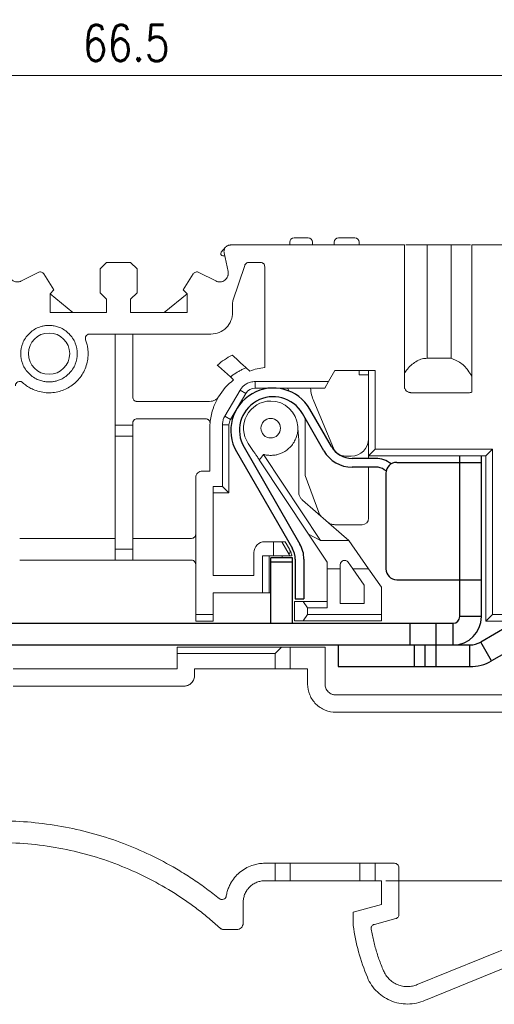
# Model space of a CAD drawing. Header units: millimetres. Extents: x -5 to 292, y -5 to 205.
# Tile 4 of 16: x 71 to 104, y 85 to 153. Entities that reach past the tile are written whole.
import ezdxf

# ---------------------------------------------------------------- set-up
doc = ezdxf.new("R2010")
doc.units = ezdxf.units.MM
doc.layers.get('0').update_dxf_attribs({"lineweight": 30})
doc.layers.get('Defpoints').update_dxf_attribs({"lineweight": 13})
doc.layers.add('尺寸层', color=3, linetype='Continuous', lineweight=13)
doc.styles.add('romans-高2.5', font='romans.shx', dxfattribs={"width": 0.8, "height": 2.5})
doc.dimstyles.new('副本 A4_1-Rev.1.1', dxfattribs={"dimtxt": 2.5, "dimasz": 2.5, "dimexe": 1, "dimexo": 0.3, "dimgap": 1, "dimtad": 1, "dimlfac": 0.666667, "dimzin": 1, "dimdsep": 46, "dimtxsty": 'romans-高2.5', "dimcen": 1, "dimclrd": 256, "dimclre": 256, "dimclrt": 256, "dimadec": 1, "dimazin": 0, "dimtfac": 1, "dimtmove": 0, "dimatfit": 3, "dimfxl": 1, "dimtolj": 1, "dimtzin": 0, "dimlwd": -1, "dimlwe": -1, "dimarcsym": 0})

# ---------------------------------------------------------------- blocks, each defined once
blk = doc.blocks.new('*D5')
at = {"layer": 'Defpoints', "color": 0}
for p in [(28.251, 149.046), (28.251, 126.06), (128.001, 126.06)]:
    blk.add_point(p, dxfattribs=at)
at = {"layer": '尺寸层'}
for p, q in [((28.251, 126.36), (28.251, 150.046)), ((128.001, 126.36), (128.001, 150.046)), ((125.501, 149.046), (30.751, 149.046))]:
    blk.add_line(p, q, dxfattribs=at)
for points in [[(30.751, 149.463), (30.751, 148.63), (28.251, 149.046)], [(125.501, 149.463), (125.501, 148.63), (128.001, 149.046)]]:
    blk.add_solid(points, dxfattribs=at)
at = {"layer": '尺寸层', "insert": (78.126, 151.296), "char_height": 2.5, "attachment_point": 5, "style": 'romans-高2.5'}
blk.add_mtext('\\A1;66.5', dxfattribs=at)
blk = doc.blocks.new('*D7')
at = {"layer": 'Defpoints', "color": 0}
for p in [(125.38, 137.355), (95.751, 93.48), (137.935, 93.48)]:
    blk.add_point(p, dxfattribs=at)
at = {"layer": '尺寸层'}
for p, q in [((125.68, 137.355), (138.935, 137.355)), ((137.935, 134.855), (137.935, 95.98)), ((96.051, 93.48), (138.935, 93.48))]:
    blk.add_line(p, q, dxfattribs=at)
for points in [[(137.519, 134.855), (138.352, 134.855), (137.935, 137.355)], [(137.519, 95.98), (138.352, 95.98), (137.935, 93.48)]]:
    blk.add_solid(points, dxfattribs=at)
at = {"layer": '尺寸层', "insert": (135.685, 115.417), "char_height": 2.5, "attachment_point": 5, "rotation": 90, "style": 'romans-高2.5'}
blk.add_mtext('\\A1;29.3', dxfattribs=at)

msp = doc.modelspace()

# ---------------------------------------------------------------- linework, layer by layer
at = {"color": 7, "linetype": 'Continuous', "lineweight": 15}
for p, q in [((97.326, 137.355), (85.326, 137.355)), ((89.414, 137.355), (89.414, 137.545)), ((89.714, 137.845), (90.689, 137.845)), ((90.989, 137.355), (90.989, 137.545)), ((92.489, 137.545), (92.489, 137.355)), ((92.789, 137.845), (93.914, 137.845)), ((94.214, 137.545), (94.214, 137.355)), ((97.326, 127.613), (97.326, 137.355)), ((98.901, 137.355), (98.901, 129.539)), ((100.551, 137.355), (98.901, 137.355)), ((100.551, 129.539), (100.551, 137.355)), ((101.976, 137.355), (101.976, 127.188)), ((116.226, 137.355), (101.976, 137.355)), ((84.687, 136.853), (84.983, 137.196)), ((84.93, 136.605), (84.801, 136.605)), ((84.886, 136.81), (85.162, 135.532)), ((76.776, 136.155), (76.326, 135.705)), ((78.426, 136.155), (76.776, 136.155)), ((78.426, 136.155), (78.876, 135.705)), ((85.491, 133.492), (86.315, 135.95)), ((87.39, 136.155), (86.599, 136.155)), ((72.057, 135.462), (70.899, 134.87)), ((73.131, 134.25), (72.449, 135.353)), ((76.326, 135.705), (76.326, 134.055)), ((78.876, 134.055), (78.876, 135.705)), ((82.753, 135.353), (82.071, 134.25)), ((84.303, 134.87), (83.145, 135.462)), ((87.69, 135.855), (87.69, 129.157)), ((72.876, 133.995), (73.131, 134.25)), ((72.876, 132.705), (72.876, 133.995)), ((72.876, 133.995), (74.451, 132.705)), ((76.326, 134.055), (76.776, 133.605)), ((78.876, 134.055), (78.426, 133.605)), ((80.751, 132.705), (82.326, 133.995)), ((82.071, 134.25), (82.326, 133.995)), ((82.326, 133.995), (82.326, 132.705)), ((76.776, 133.605), (76.776, 132.705)), ((78.426, 133.605), (78.426, 132.705)), ((85.476, 133.396), (85.476, 132.709)), ((76.776, 132.705), (72.876, 132.705)), ((82.326, 132.705), (78.426, 132.705)), ((75.61, 131.209), (83.976, 131.209)), ((77.376, 131.209), (77.376, 124.909)), ((78.576, 131.209), (78.576, 126.859)), ((98.901, 129.539), (100.551, 129.539)), ((84.501, 128.989), (84.418, 129.064)), ((84.501, 128.989), (85.318, 128.249)), ((86.406, 128.882), (86.16, 129.105)), ((86.655, 128.657), (86.406, 128.882)), ((87.69, 129.105), (87.685, 129.105)), ((87.69, 129.105), (87.69, 128.894)), ((92.096, 127.935), (92.529, 128.685)), ((92.529, 128.685), (95.31, 128.685)), ((94.214, 128.685), (94.214, 128.395)), ((94.86, 122.805), (94.86, 128.685)), ((95.31, 128.685), (95.31, 123.255)), ((85.318, 128.249), (85.543, 128.045)), ((87.03, 127.935), (92.096, 127.935)), ((87.03, 127.935), (87.03, 127.485)), ((92.096, 127.935), (91.836, 127.485)), ((94.214, 128.395), (94.86, 128.395)), ((94.86, 128.395), (94.86, 123.984)), ((84.937, 125.544), (85.996, 127.343)), ((86.383, 127.115), (85.325, 125.315)), ((86.383, 127.115), (85.996, 127.343)), ((87.03, 127.485), (91.836, 127.485)), ((89.253, 127.485), (89.378, 127.267)), ((101.826, 127.163), (97.776, 127.163)), ((83.886, 126.559), (78.876, 126.559)), ((92.433, 123.336), (91.073, 126.572)), ((90.15, 125.931), (90.486, 125.349)), ((78.576, 125.059), (78.576, 124.909)), ((83.615, 125.359), (78.876, 125.359)), ((84.937, 125.544), (85.325, 125.315)), ((90.486, 125.349), (90.486, 121.451)), ((78.576, 124.909), (77.376, 124.909)), ((77.376, 124.909), (77.376, 124.159)), ((78.576, 124.909), (78.576, 124.159)), ((83.902, 124.714), (83.902, 121.753)), ((84.771, 120.699), (84.771, 124.935)), ((85.221, 124.935), (84.771, 124.935)), ((85.221, 120.249), (85.221, 124.935)), ((90.036, 123.895), (89.979, 124.714)), ((78.576, 124.159), (77.376, 124.159)), ((77.376, 124.159), (77.376, 116.355)), ((78.576, 124.159), (78.576, 116.355)), ((90.036, 120.317), (90.036, 123.895)), ((94.86, 122.805), (95.31, 123.255)), ((95.31, 123.255), (103.401, 123.255)), ((103.401, 123.255), (102.951, 122.805)), ((103.401, 123.255), (103.401, 122.805)), ((90.707, 117.409), (87.316, 122.522)), ((87.604, 122.902), (91.546, 116.959)), ((93.66, 122.784), (93.262, 122.784)), ((102.951, 122.805), (94.86, 122.805)), ((94.86, 122.805), (94.86, 122.624)), ((102.951, 122.805), (102.951, 111.405)), ((103.401, 119.529), (103.401, 122.805)), ((83.902, 121.753), (83.384, 121.753)), ((94.86, 122.024), (94.86, 118.502)), ((82.934, 121.303), (82.926, 111.855)), ((90.486, 121.451), (91.414, 118.901)), ((84.133, 120.699), (84.501, 120.699)), ((84.133, 114.555), (84.133, 120.699)), ((84.771, 120.699), (84.501, 120.699)), ((85.221, 120.249), (84.771, 120.699)), ((85.221, 120.249), (84.133, 120.249)), ((90.294, 119.751), (92.989, 117.405)), ((103.401, 119.529), (103.401, 117.405)), ((94.41, 118.052), (92.527, 118.052)), ((77.376, 117.109), (70.776, 117.109)), ((82.634, 117.109), (78.576, 117.109)), ((88.294, 116.88), (87.689, 116.88)), ((88.294, 115.905), (88.294, 116.88)), ((88.865, 116.88), (88.294, 116.88)), ((88.865, 116.88), (89.38, 115.987)), ((89.096, 116.88), (89.394, 116.362)), ((92.001, 115.459), (90.707, 117.409)), ((91.546, 116.959), (90.707, 117.409)), ((91.546, 116.959), (93.501, 116.959)), ((93.501, 116.959), (92.989, 117.405)), ((93.501, 116.959), (94.861, 115.009)), ((103.401, 117.405), (103.401, 111.855)), ((78.576, 116.355), (77.376, 116.355)), ((77.376, 116.355), (77.376, 115.605)), ((78.576, 116.355), (78.576, 115.605)), ((77.376, 115.605), (70.776, 115.605)), ((78.576, 115.605), (77.376, 115.605)), ((82.626, 115.605), (78.576, 115.605)), ((86.939, 116.13), (86.939, 114.555)), ((88.294, 115.905), (87.539, 115.905)), ((87.539, 113.355), (87.539, 115.905)), ((87.989, 115.905), (87.989, 113.355)), ((89.421, 115.905), (88.294, 115.905)), ((88.889, 115.755), (88.889, 115.905)), ((92.001, 115.009), (92.001, 115.459)), ((92.001, 115.009), (92.001, 112.309)), ((92.901, 115.009), (92.001, 115.009)), ((92.901, 115.292), (92.901, 115.009)), ((92.901, 112.609), (92.901, 115.009)), ((93.764, 115.009), (93.447, 115.463)), ((94.551, 113.881), (93.764, 115.009)), ((94.861, 115.009), (93.764, 115.009)), ((95.751, 113.734), (94.861, 115.009)), ((86.939, 114.555), (84.133, 114.555)), ((94.551, 113.881), (94.551, 112.609)), ((95.751, 111.859), (95.751, 113.734)), ((84.133, 113.355), (87.539, 113.355)), ((84.133, 113.355), (84.133, 111.855)), ((87.539, 113.355), (87.989, 113.355)), ((87.989, 113.355), (88.101, 113.355)), ((89.751, 112.759), (89.751, 111.409)), ((90.351, 112.759), (89.751, 112.759)), ((90.651, 112.309), (90.351, 112.759)), ((92.001, 112.759), (90.351, 112.759)), ((92.001, 112.309), (90.651, 112.309)), ((90.651, 112.309), (90.651, 111.859)), ((94.551, 112.609), (92.901, 112.609)), ((82.926, 111.855), (84.133, 111.855)), ((82.926, 111.855), (82.926, 111.405)), ((84.133, 111.405), (84.133, 111.855)), ((90.351, 111.409), (90.651, 111.859)), ((90.651, 111.859), (95.751, 111.859)), ((95.751, 111.859), (95.751, 111.409)), ((103.401, 111.855), (102.951, 111.405)), ((103.401, 111.855), (104.301, 111.855)), ((84.133, 111.405), (82.926, 111.405)), ((90.351, 111.409), (89.751, 111.409)), ((95.751, 111.409), (90.351, 111.409)), ((104.301, 111.405), (102.951, 111.405)), ((81.651, 109.605), (81.651, 109.155)), ((88.851, 109.605), (81.651, 109.605)), ((88.401, 109.155), (88.851, 109.605)), ((89.451, 109.605), (88.851, 109.605)), ((89.451, 109.605), (89.451, 108.105)), ((91.851, 109.605), (89.451, 109.605)), ((91.851, 107.055), (91.851, 109.605)), ((81.651, 109.155), (81.651, 108.109)), ((81.651, 109.155), (88.401, 109.155)), ((88.401, 109.155), (88.401, 108.105)), ((81.651, 108.109), (70.326, 108.109)), ((88.401, 108.105), (82.851, 108.105)), ((82.851, 107.659), (82.851, 108.105)), ((89.451, 108.105), (88.401, 108.105)), ((90.651, 108.105), (89.451, 108.105)), ((90.651, 108.105), (90.651, 107.055)), ((82.101, 106.909), (70.326, 106.909)), ((105.201, 106.305), (92.601, 106.305)), ((105.201, 105.105), (92.601, 105.105)), ((126.115, 97.688), (98.221, 86.309)), ((98.899, 85.291), (126.568, 96.573)), ((88.401, 94.684), (87.699, 94.684)), ((88.401, 93.48), (88.401, 94.684)), ((89.451, 94.684), (88.401, 94.684)), ((89.451, 93.48), (89.451, 94.684)), ((94.251, 94.684), (89.451, 94.684)), ((94.251, 93.48), (94.251, 94.684)), ((95.301, 94.684), (94.251, 94.684)), ((95.301, 94.684), (95.301, 93.48)), ((96.651, 94.684), (95.301, 94.684)), ((96.951, 91.156), (96.951, 94.384)), ((88.401, 93.48), (87.699, 93.48)), ((89.451, 93.48), (88.401, 93.48)), ((94.251, 93.48), (89.451, 93.48)), ((95.301, 93.48), (94.251, 93.48)), ((95.751, 93.48), (95.301, 93.48)), ((95.751, 93.48), (95.751, 91.843)), ((86.199, 91.98), (86.199, 90.555)), ((95.751, 91.843), (93.801, 91.321)), ((93.801, 91.321), (93.801, 90.392)), ((96.733, 90.868), (95.255, 90.472)), ((85.749, 90.105), (84.901, 90.105))]:
    msp.add_line(p, q, dxfattribs=at)
at = {"color": 7, "linetype": 'Continuous'}
for p, q in [((91.771, 123.149), (90.286, 125.722)), ((91.771, 123.149), (90.286, 125.722)), ((92.29, 123.449), (90.806, 126.022)), ((92.29, 123.449), (90.806, 126.022)), ((85.74, 123.099), (89.595, 116.418)), ((86.26, 123.399), (90.114, 116.718)), ((95.356, 122.624), (93.719, 122.624)), ((95.356, 122.624), (93.719, 122.624)), ((96.801, 122.355), (102.651, 122.355)), ((101.151, 122.355), (101.151, 122.805)), ((102.651, 111.705), (102.651, 122.805)), ((95.356, 122.024), (93.719, 122.024)), ((95.356, 122.024), (93.719, 122.024)), ((96.067, 121.76), (95.943, 121.844)), ((96.051, 121.605), (96.051, 115.005)), ((89.601, 115.755), (88.101, 115.755)), ((88.101, 111.255), (88.101, 115.755)), ((89.601, 111.255), (89.601, 115.755)), ((89.795, 115.668), (89.795, 112.934)), ((90.395, 115.668), (90.395, 112.934)), ((89.601, 115.455), (88.101, 115.455)), ((96.801, 114.255), (102.651, 114.255)), ((101.151, 111.705), (101.151, 114.255)), ((89.795, 112.934), (90.395, 112.934)), ((102.651, 111.705), (101.151, 111.705)), ((39.201, 111.255), (100.701, 111.255)), ((97.701, 111.255), (97.701, 109.755)), ((99.501, 111.255), (99.501, 108.255)), ((100.701, 109.755), (100.701, 111.255)), ((104.499, 111.054), (102.597, 109.956)), ((39.201, 109.755), (101.847, 109.755)), ((92.751, 109.755), (92.751, 108.255)), ((98.001, 109.755), (98.001, 108.255)), ((98.751, 109.755), (98.751, 108.255)), ((101.847, 108.255), (101.847, 109.755)), ((103.347, 108.657), (102.597, 109.956)), ((105.249, 109.755), (103.347, 108.657)), ((92.751, 108.255), (101.847, 108.255))]:
    msp.add_line(p, q, dxfattribs=at)
at = {"color": 1, "linetype": 'Continuous'}
msp.add_line((101.151, 114.255), (101.151, 122.355), dxfattribs=at)
at = {"color": 7, "linetype": 'Continuous', "lineweight": 15}
msp.add_circle((72.801, 129.855), 1.425, dxfattribs=at)
for centre, radius, start, end in [((89.714, 137.545), 0.3, 90, 180), ((90.689, 137.545), 0.3, 0, 90), ((92.789, 137.545), 0.3, 90, 180), ((93.914, 137.545), 0.3, 0, 90), ((88.102, 124.714), 5.7, 117.81051, 130.25486), ((87.03, 126.735), 0.75, 90, 149.53032), ((93.839, 127.734), 3, 184.75575, 202.78758), ((88.101, 124.71), 1.875, 90, 214.25527), ((88.101, 124.71), 1.875, 3.92672, 90), ((85.971, 124.935), 0.75, 149.53032, 180), ((93.66, 123.984), 1.2, 270, 0), ((93.262, 123.684), 0.9, 202.78758, 270), ((94.41, 118.502), 0.45, 270, 0), ((93.201, 115.292), 0.3, 34.90481, 180)]:
    msp.add_arc(centre, radius, start, end, dxfattribs=at)
at = {"color": 7, "linetype": 'Continuous'}
for centre, radius, start, end in [((88.273, 124.56), 2.924, 29.98409, 209.98409), ((88.273, 124.56), 2.324, 29.98409, 209.98409), ((93.719, 124.274), 2.25, 209.98409, 270), ((93.719, 124.274), 2.25, 209.98409, 270), ((93.719, 124.274), 1.65, 209.98409, 270), ((93.719, 124.274), 1.65, 209.98409, 270), ((95.356, 120.974), 1.65, 50.34898, 90), ((96.801, 121.605), 0.75, 90, 180), ((95.356, 120.974), 1.05, 55.99995, 90), ((88.295, 115.668), 1.5, 0, 29.98409), ((88.295, 115.668), 2.1, 0, 29.98409), ((96.801, 115.005), 0.75, 180, 270), ((100.701, 111.705), 1.95, 270, 0), ((100.701, 111.705), 0.45, 270, 0), ((101.847, 111.255), 1.5, 270, 300), ((101.847, 111.255), 3, 270, 300)]:
    msp.add_arc(centre, radius, start, end, dxfattribs=at)
at = {"color": 7, "linetype": 'Continuous', "lineweight": 15}
for points, knots in [([(85.326, 137.355), (85.304, 137.354), (85.259, 137.352), (85.194, 137.337), (85.09, 137.297), (84.991, 137.218), (84.918, 137.105), (84.885, 137.01), (84.871, 136.909), (84.881, 136.843), (84.886, 136.81)], [0, 0, 0, 0, 0.083169, 0.16608, 0.250574, 0.499309, 0.623025, 0.749634, 0.874084, 1, 1, 1, 1]), ([(98.901, 137.355), (98.64, 137.355), (98.131, 137.355), (97.651, 137.355), (97.418, 137.355)], [0, 0, 0, 0, 0.513039, 1, 1, 1, 1]), ([(101.884, 137.355), (101.686, 137.355), (101.259, 137.355), (100.798, 137.355), (100.551, 137.355)], [0, 0, 0, 0, 0.463702, 1, 1, 1, 1]), ([(84.687, 136.853), (84.65, 136.809), (84.641, 136.744), (84.688, 136.64), (84.744, 136.605), (84.801, 136.605)], [0, 0, 0, 0, 0.5, 0.5, 1, 1, 1, 1]), ([(86.315, 135.95), (86.323, 135.97), (86.338, 136.008), (86.376, 136.058), (86.43, 136.106), (86.506, 136.147), (86.568, 136.152), (86.599, 136.155)], [0, 0, 0, 0, 0.167386, 0.331743, 0.500484, 0.74948, 1, 1, 1, 1]), ([(87.39, 136.155), (87.41, 136.154), (87.449, 136.152), (87.505, 136.135), (87.557, 136.107), (87.617, 136.056), (87.678, 135.973), (87.686, 135.894), (87.69, 135.855)], [0, 0, 0, 0, 0.1272, 0.249746, 0.3727, 0.501075, 0.749743, 1, 1, 1, 1]), ([(70.899, 134.87), (70.873, 134.859), (70.822, 134.835), (70.74, 134.813), (70.656, 134.803), (70.543, 134.806), (70.404, 134.838), (70.256, 134.923), (70.135, 135.044), (70.056, 135.196), (70.016, 135.363), (70.032, 135.475), (70.039, 135.532)], [0, 0, 0, 0, 0.063145, 0.125086, 0.187099, 0.250457, 0.375092, 0.5003, 0.624936, 0.750144, 0.87493, 1, 1, 1, 1]), ([(72.449, 135.353), (72.409, 135.416), (72.346, 135.464), (72.202, 135.504), (72.123, 135.496), (72.057, 135.462)], [0, 0, 0, 0, 0.5, 0.5, 1, 1, 1, 1]), ([(83.145, 135.462), (83.079, 135.496), (82.999, 135.504), (82.856, 135.464), (82.792, 135.416), (82.753, 135.353)], [0, 0, 0, 0, 0.5, 0.5, 1, 1, 1, 1]), ([(85.162, 135.532), (85.167, 135.504), (85.177, 135.448), (85.177, 135.363), (85.165, 135.28), (85.133, 135.171), (85.067, 135.045), (84.947, 134.923), (84.798, 134.838), (84.632, 134.8), (84.46, 134.805), (84.355, 134.849), (84.303, 134.87)], [0, 0, 0, 0, 0.0631455, 0.1250863, 0.1870994, 0.2504569, 0.3750919, 0.5003005, 0.6249356, 0.7501442, 0.8749295, 1, 1, 1, 1]), ([(83.976, 131.209), (84.369, 131.209), (84.759, 131.37), (85.314, 131.926), (85.476, 132.316), (85.476, 132.709)], [0, 0, 0, 0, 0.5, 0.5, 1, 1, 1, 1]), ([(72.801, 127.905), (72.752, 127.906), (72.654, 127.908), (72.508, 127.925), (72.364, 127.952), (72.222, 127.991), (72.004, 128.068), (71.722, 128.213), (71.413, 128.466), (71.159, 128.776), (70.924, 129.231), (70.804, 129.855), (70.924, 130.479), (71.159, 130.933), (71.413, 131.243), (71.722, 131.497), (72.033, 131.657), (72.315, 131.749), (72.556, 131.796), (72.719, 131.802), (72.801, 131.805)], [0, 0, 0, 0, 0.024168, 0.04814, 0.072052, 0.096044, 0.120253, 0.18524, 0.250357, 0.315345, 0.380462, 0.500024, 0.619586, 0.684573, 0.74969, 0.814678, 0.879795, 0.919942, 0.959796, 1, 1, 1, 1]), ([(72.801, 131.805), (72.85, 131.804), (72.948, 131.802), (73.094, 131.785), (73.238, 131.757), (73.38, 131.719), (73.598, 131.642), (73.879, 131.497), (74.189, 131.243), (74.443, 130.933), (74.678, 130.479), (74.798, 129.855), (74.678, 129.231), (74.443, 128.777), (74.189, 128.467), (73.88, 128.213), (73.569, 128.053), (73.287, 127.961), (73.046, 127.913), (72.883, 127.908), (72.801, 127.905)], [0, 0, 0, 0, 0.024168, 0.04814, 0.072052, 0.096044, 0.120253, 0.18524, 0.250357, 0.315345, 0.380462, 0.500024, 0.619586, 0.684573, 0.74969, 0.814678, 0.879795, 0.919942, 0.959796, 1, 1, 1, 1]), ([(75.329, 130.803), (75.324, 130.819), (75.314, 130.849), (75.309, 130.897), (75.312, 130.977), (75.353, 131.087), (75.447, 131.168), (75.537, 131.204), (75.585, 131.207), (75.61, 131.209)], [0, 0, 0, 0, 0.083408, 0.1664, 0.251143, 0.500121, 0.7491, 0.873811, 1, 1, 1, 1]), ([(70.978, 127.863), (71.022, 127.824), (71.11, 127.747), (71.25, 127.642), (71.397, 127.546), (71.549, 127.46), (71.793, 127.343), (72.143, 127.222), (72.602, 127.149), (73.068, 127.154), (73.659, 127.265), (74.34, 127.578), (74.884, 128.093), (75.207, 128.6), (75.386, 129.03), (75.489, 129.484), (75.51, 129.892), (75.479, 130.24), (75.423, 130.527), (75.36, 130.711), (75.329, 130.803)], [0, 0, 0, 0, 0.024408, 0.048671, 0.07289, 0.09717, 0.121613, 0.185885, 0.250267, 0.31454, 0.378921, 0.500018, 0.621115, 0.685388, 0.749769, 0.814042, 0.878424, 0.919005, 0.959371, 1, 1, 1, 1]), ([(87.69, 129.157), (87.689, 129.148), (87.689, 129.131), (87.687, 129.113), (87.685, 129.105)], [0, 0, 0, 0, 0.505431, 1, 1, 1, 1]), ([(98.901, 129.539), (98.784, 129.53), (98.543, 129.51), (98.19, 129.357), (97.848, 129.116), (97.541, 128.829), (97.392, 128.596), (97.326, 128.493)], [0, 0, 0, 0, 0.17427, 0.360546, 0.571275, 0.811122, 1, 1, 1, 1]), ([(101.976, 128.313), (101.892, 128.447), (101.669, 128.801), (101.212, 129.275), (100.755, 129.457), (100.551, 129.539)], [0, 0, 0, 0, 0.250793, 0.664083, 1, 1, 1, 1]), ([(86.406, 128.882), (86.328, 128.849), (86.173, 128.783), (85.948, 128.668), (85.73, 128.541), (85.519, 128.403), (85.385, 128.3), (85.318, 128.249)], [0, 0, 0, 0, 0.200635, 0.400318, 0.599682, 0.799365, 1, 1, 1, 1]), ([(70.476, 127.641), (70.477, 127.661), (70.479, 127.699), (70.496, 127.755), (70.54, 127.84), (70.648, 127.932), (70.798, 127.949), (70.91, 127.917), (70.955, 127.881), (70.978, 127.863)], [0, 0, 0, 0, 0.08373, 0.166569, 0.251658, 0.500173, 0.748688, 0.873589, 1, 1, 1, 1]), ([(85.996, 127.343), (86.018, 127.379), (86.062, 127.448), (86.142, 127.544), (86.23, 127.631), (86.327, 127.709), (86.483, 127.811), (86.716, 127.913), (86.924, 127.927), (87.03, 127.935)], [0, 0, 0, 0, 0.1001817, 0.1992725, 0.2983109, 0.3983371, 0.5003611, 0.7460087, 1, 1, 1, 1]), ([(97.776, 127.163), (97.756, 127.163), (97.717, 127.165), (97.659, 127.177), (97.567, 127.208), (97.449, 127.286), (97.367, 127.411), (97.331, 127.524), (97.328, 127.583), (97.326, 127.613)], [0, 0, 0, 0, 0.083162, 0.166272, 0.250751, 0.500081, 0.749411, 0.873978, 1, 1, 1, 1]), ([(78.876, 126.559), (78.856, 126.56), (78.817, 126.562), (78.76, 126.579), (78.708, 126.607), (78.648, 126.657), (78.588, 126.74), (78.58, 126.819), (78.576, 126.859)], [0, 0, 0, 0, 0.1272, 0.249746, 0.3727, 0.501075, 0.749743, 1, 1, 1, 1]), ([(84.501, 126.879), (84.484, 126.856), (84.451, 126.811), (84.391, 126.752), (84.325, 126.698), (84.224, 126.634), (84.078, 126.572), (83.95, 126.563), (83.886, 126.559)], [0, 0, 0, 0, 0.117189, 0.233559, 0.350637, 0.469922, 0.734172, 1, 1, 1, 1]), ([(84.501, 126.877), (84.466, 126.817), (84.396, 126.697), (84.303, 126.51), (84.218, 126.318), (84.111, 126.038), (84.002, 125.664), (83.917, 125.192), (83.907, 124.874), (83.902, 124.714)], [0, 0, 0, 0, 0.091619, 0.183416, 0.275622, 0.368465, 0.579364, 0.788954, 1, 1, 1, 1]), ([(78.576, 125.059), (78.577, 125.079), (78.579, 125.118), (78.596, 125.174), (78.624, 125.226), (78.675, 125.286), (78.757, 125.347), (78.836, 125.355), (78.876, 125.359)], [0, 0, 0, 0, 0.12725, 0.249812, 0.372751, 0.501086, 0.749808, 1, 1, 1, 1]), ([(83.615, 125.359), (83.636, 125.358), (83.677, 125.356), (83.736, 125.337), (83.79, 125.306), (83.836, 125.265), (83.874, 125.215), (83.9, 125.158), (83.915, 125.098), (83.915, 125.057), (83.914, 125.036)], [0, 0, 0, 0, 0.127338, 0.24946, 0.371959, 0.500381, 0.623837, 0.750173, 0.87436, 1, 1, 1, 1]), ([(84.771, 124.935), (84.772, 124.978), (84.775, 125.063), (84.796, 125.189), (84.829, 125.312), (84.875, 125.431), (84.916, 125.506), (84.937, 125.544)], [0, 0, 0, 0, 0.202264, 0.401136, 0.598864, 0.797736, 1, 1, 1, 1]), ([(88.101, 125.385), (87.924, 125.385), (87.749, 125.312), (87.499, 125.062), (87.426, 124.887), (87.426, 124.71)], [0, 0, 0, 0, 0.5, 0.5, 1, 1, 1, 1]), ([(88.776, 124.71), (88.776, 124.887), (88.703, 125.062), (88.453, 125.312), (88.278, 125.385), (88.101, 125.385)], [0, 0, 0, 0, 0.5, 0.5, 1, 1, 1, 1]), ([(87.426, 124.71), (87.426, 124.533), (87.499, 124.358), (87.749, 124.108), (87.924, 124.035), (88.101, 124.035)], [0, 0, 0, 0, 0.5, 0.5, 1, 1, 1, 1]), ([(89.979, 124.714), (89.978, 124.665), (89.975, 124.567), (89.957, 124.421), (89.928, 124.278), (89.888, 124.135), (89.811, 123.927), (89.672, 123.663), (89.437, 123.377), (89.151, 123.141), (88.86, 122.986), (88.589, 122.893), (88.347, 122.844), (88.183, 122.838), (88.101, 122.835)], [0, 0, 0, 0, 0.049812, 0.099384, 0.149028, 0.199051, 0.249757, 0.375572, 0.499672, 0.625102, 0.749931, 0.833201, 0.916073, 1, 1, 1, 1]), ([(88.101, 124.035), (88.278, 124.035), (88.453, 124.108), (88.703, 124.358), (88.776, 124.533), (88.776, 124.71)], [0, 0, 0, 0, 0.5, 0.5, 1, 1, 1, 1]), ([(87.32, 122.524), (87.275, 122.591), (87.187, 122.72), (87.054, 122.917), (86.905, 123.135), (86.739, 123.38), (86.613, 123.564), (86.551, 123.655)], [0, 0, 0, 0, 0.1919557, 0.3712351, 0.5405792, 0.7747354, 1, 1, 1, 1]), ([(88.101, 122.835), (88.059, 122.835), (87.976, 122.837), (87.852, 122.85), (87.727, 122.871), (87.645, 122.891), (87.604, 122.902)], [0, 0, 0, 0, 0.247458, 0.495849, 0.746322, 1, 1, 1, 1]), ([(83.384, 121.753), (83.266, 121.753), (83.149, 121.705), (82.982, 121.538), (82.934, 121.421), (82.934, 121.303)], [0, 0, 0, 0, 0.5, 0.5, 1, 1, 1, 1]), ([(90.294, 119.751), (90.268, 119.776), (90.217, 119.825), (90.153, 119.911), (90.094, 120.019), (90.046, 120.155), (90.04, 120.263), (90.036, 120.317)], [0, 0, 0, 0, 0.167108, 0.331953, 0.497808, 0.746657, 1, 1, 1, 1]), ([(91.626, 118.591), (91.603, 118.613), (91.557, 118.656), (91.499, 118.731), (91.45, 118.812), (91.426, 118.871), (91.414, 118.901)], [0, 0, 0, 0, 0.251996, 0.5, 0.748004, 1, 1, 1, 1]), ([(92.527, 118.052), (92.49, 118.053), (92.418, 118.056), (92.313, 118.079), (92.214, 118.116), (92.119, 118.168), (92.063, 118.213), (92.034, 118.236)], [0, 0, 0, 0, 0.20418, 0.402104, 0.597896, 0.79582, 1, 1, 1, 1]), ([(82.934, 117.409), (82.933, 117.389), (82.931, 117.35), (82.914, 117.293), (82.886, 117.241), (82.835, 117.181), (82.753, 117.121), (82.674, 117.113), (82.634, 117.109)], [0, 0, 0, 0, 0.1272, 0.249746, 0.3727, 0.501075, 0.749743, 1, 1, 1, 1]), ([(87.689, 116.88), (87.492, 116.88), (87.297, 116.799), (87.019, 116.521), (86.939, 116.326), (86.939, 116.13)], [0, 0, 0, 0, 0.5, 0.5, 1, 1, 1, 1]), ([(89.096, 116.88), (89.094, 116.88), (89.092, 116.88), (89.072, 116.88), (89.035, 116.88), (88.972, 116.88), (88.905, 116.88), (88.865, 116.88)], [0, 0, 0, 0, 0.1444, 0.304972, 0.481957, 0.696095, 1, 1, 1, 1]), ([(89.38, 115.987), (89.413, 116.054), (89.432, 116.124), (89.437, 116.253), (89.423, 116.313), (89.394, 116.362)], [0, 0, 0, 0, 0.5, 0.5, 1, 1, 1, 1]), ([(89.569, 115.905), (89.56, 115.94), (89.543, 116.015), (89.506, 116.128), (89.457, 116.247), (89.416, 116.323), (89.394, 116.362)], [0, 0, 0, 0, 0.216874, 0.456664, 0.718066, 1, 1, 1, 1]), ([(82.626, 115.605), (82.646, 115.604), (82.685, 115.602), (82.742, 115.585), (82.793, 115.557), (82.854, 115.506), (82.914, 115.423), (82.922, 115.344), (82.926, 115.305)], [0, 0, 0, 0, 0.1272, 0.249746, 0.3727, 0.501075, 0.749743, 1, 1, 1, 1]), ([(89.569, 115.905), (89.567, 115.905), (89.565, 115.905), (89.547, 115.905), (89.517, 115.905), (89.475, 115.905), (89.44, 115.905), (89.421, 115.905)], [0, 0, 0, 0, 0.1909365, 0.3837318, 0.5811603, 0.7858082, 1, 1, 1, 1]), ([(82.101, 106.909), (82.132, 106.91), (82.195, 106.912), (82.288, 106.93), (82.396, 106.966), (82.516, 107.027), (82.635, 107.125), (82.732, 107.244), (82.801, 107.377), (82.843, 107.517), (82.848, 107.612), (82.851, 107.659)], [0, 0, 0, 0, 0.0801164, 0.159742, 0.2401519, 0.3697837, 0.5000924, 0.6297244, 0.7600334, 0.8798518, 1, 1, 1, 1]), ([(90.651, 107.055), (90.651, 106.8), (90.702, 106.544), (90.897, 106.073), (91.042, 105.856), (91.403, 105.495), (91.619, 105.351), (92.091, 105.156), (92.346, 105.105), (92.601, 105.105)], [0, 0, 0, 0, 0.25, 0.25, 0.5, 0.5, 0.75, 0.75, 1, 1, 1, 1]), ([(92.601, 106.305), (92.569, 106.306), (92.507, 106.308), (92.414, 106.327), (92.306, 106.362), (92.186, 106.423), (92.067, 106.521), (91.969, 106.64), (91.901, 106.773), (91.858, 106.913), (91.853, 107.008), (91.851, 107.055)], [0, 0, 0, 0, 0.080116, 0.159742, 0.240152, 0.369784, 0.500092, 0.629724, 0.760033, 0.879852, 1, 1, 1, 1]), ([(84.551, 92.245), (84.407, 92.361), (84.119, 92.591), (83.677, 92.925), (83.228, 93.248), (82.771, 93.561), (82.308, 93.863), (81.837, 94.155), (80.937, 94.684), (79.574, 95.391), (77.684, 96.176), (75.713, 96.803), (72.977, 97.418), (69.455, 97.734), (65.932, 97.425), (63.194, 96.817), (61.223, 96.193), (59.331, 95.413), (57.842, 94.645), (56.708, 93.968), (55.898, 93.438), (55.107, 92.878), (54.6, 92.478), (54.346, 92.277)], [0, 0, 0, 0, 0.016974, 0.033926, 0.050866, 0.067802, 0.084744, 0.1017, 0.11868, 0.180643, 0.24263, 0.306496, 0.370385, 0.500003, 0.629621, 0.693486, 0.757375, 0.819338, 0.881326, 0.911014, 0.940657, 0.970303, 1, 1, 1, 1]), ([(54.26, 90.222), (54.398, 90.347), (54.675, 90.596), (55.102, 90.957), (55.537, 91.307), (55.98, 91.646), (56.432, 91.974), (56.892, 92.291), (57.779, 92.87), (59.133, 93.647), (61.031, 94.514), (63.025, 95.21), (65.816, 95.894), (69.429, 96.246), (73.042, 95.895), (75.832, 95.21), (77.826, 94.514), (79.724, 93.647), (81.2, 92.801), (82.314, 92.059), (83.102, 91.482), (83.867, 90.873), (84.354, 90.439), (84.598, 90.222)], [0, 0, 0, 0, 0.0168122, 0.0335993, 0.0503719, 0.0671402, 0.0839146, 0.1007055, 0.1175232, 0.1793729, 0.241246, 0.3053634, 0.369504, 0.5000031, 0.6305021, 0.6946195, 0.7587601, 0.8206098, 0.8824829, 0.9118857, 0.9412357, 0.9705886, 1, 1, 1, 1]), ([(87.699, 94.684), (87.638, 94.683), (87.515, 94.68), (87.333, 94.661), (87.152, 94.63), (86.974, 94.587), (86.701, 94.501), (86.347, 94.339), (85.945, 94.055), (85.6, 93.706), (85.359, 93.349), (85.199, 93.018), (85.096, 92.729), (85.056, 92.529), (85.036, 92.429)], [0, 0, 0, 0, 0.048635, 0.096948, 0.145163, 0.193507, 0.242206, 0.371021, 0.50004, 0.628855, 0.757874, 0.838714, 0.919072, 1, 1, 1, 1]), ([(96.951, 94.384), (96.951, 94.462), (96.919, 94.54), (96.808, 94.651), (96.729, 94.684), (96.651, 94.684)], [0, 0, 0, 0, 0.5, 0.5, 1, 1, 1, 1]), ([(86.199, 91.98), (86.201, 92.027), (86.203, 92.121), (86.224, 92.261), (86.257, 92.399), (86.32, 92.584), (86.436, 92.809), (86.631, 93.047), (86.87, 93.243), (87.136, 93.38), (87.416, 93.465), (87.605, 93.475), (87.699, 93.48)], [0, 0, 0, 0, 0.06026, 0.120021, 0.179825, 0.240208, 0.37, 0.50013, 0.629923, 0.760053, 0.879944, 1, 1, 1, 1]), ([(85.036, 92.429), (85.033, 92.412), (85.025, 92.378), (85.003, 92.33), (84.954, 92.259), (84.851, 92.184), (84.717, 92.172), (84.616, 92.2), (84.573, 92.23), (84.551, 92.245)], [0, 0, 0, 0, 0.083532, 0.166466, 0.251342, 0.500141, 0.748941, 0.873725, 1, 1, 1, 1]), ([(96.733, 90.868), (96.795, 90.886), (96.851, 90.924), (96.929, 91.027), (96.951, 91.092), (96.951, 91.156)], [0, 0, 0, 0, 0.5, 0.5, 1, 1, 1, 1]), ([(85.749, 90.105), (85.867, 90.105), (85.984, 90.153), (86.151, 90.32), (86.199, 90.437), (86.199, 90.555)], [0, 0, 0, 0, 0.5, 0.5, 1, 1, 1, 1]), ([(95.038, 90.13), (95.035, 90.155), (95.029, 90.204), (95.045, 90.278), (95.083, 90.355), (95.15, 90.433), (95.22, 90.459), (95.255, 90.472)], [0, 0, 0, 0, 0.167972, 0.331318, 0.500681, 0.749556, 1, 1, 1, 1]), ([(84.598, 90.222), (84.62, 90.204), (84.663, 90.169), (84.737, 90.132), (84.817, 90.109), (84.873, 90.106), (84.901, 90.105)], [0, 0, 0, 0, 0.2544898, 0.5, 0.7455102, 1, 1, 1, 1]), ([(95.885, 87.271), (95.83, 87.402), (95.721, 87.666), (95.573, 88.067), (95.439, 88.472), (95.318, 88.88), (95.21, 89.293), (95.115, 89.71), (95.064, 89.99), (95.038, 90.13)], [0, 0, 0, 0, 0.143241, 0.286098, 0.428725, 0.571275, 0.713902, 0.856759, 1, 1, 1, 1]), ([(98.221, 86.309), (98.168, 86.289), (98.063, 86.249), (97.9, 86.209), (97.734, 86.183), (97.501, 86.169), (97.201, 86.195), (96.851, 86.3), (96.528, 86.472), (96.255, 86.701), (96.033, 86.968), (95.934, 87.17), (95.885, 87.271)], [0, 0, 0, 0, 0.060314, 0.120132, 0.179986, 0.240403, 0.370123, 0.500129, 0.629848, 0.759854, 0.879857, 1, 1, 1, 1]), ([(94.772, 86.815), (94.931, 86.436), (95.168, 86.09), (95.762, 85.521), (96.118, 85.299), (96.889, 85.015), (97.304, 84.953), (98.125, 85), (98.53, 85.11), (98.897, 85.296)], [0, 0, 0, 0, 0.25, 0.25, 0.5, 0.5, 0.75, 0.75, 1, 1, 1, 1])]:
    msp.add_open_spline(points, degree=3, knots=knots, dxfattribs=at)
for points in [[(85.476, 133.396), (85.477, 133.413), (85.478, 133.445), (85.487, 133.476), (85.491, 133.492)], [(85.442, 129.756), (85.679, 129.541), (85.917, 129.325), (86.16, 129.105)], [(87.69, 128.894), (87.337, 128.859), (86.988, 128.779), (86.655, 128.657)], [(85.543, 128.045), (85.127, 127.725), (84.771, 127.326), (84.501, 126.876)], [(101.976, 127.188), (101.951, 127.181), (101.903, 127.166), (101.851, 127.164), (101.826, 127.163)], [(89.972, 124.838), (89.975, 124.797), (89.978, 124.755), (89.979, 124.714)], [(87.317, 122.521), (87.415, 122.646), (87.511, 122.773), (87.604, 122.902)], [(89.421, 115.905), (89.409, 115.934), (89.395, 115.961), (89.38, 115.987)], [(93.801, 90.392), (93.967, 89.165), (94.295, 87.959), (94.772, 86.815)]]:
    msp.add_open_spline(points, degree=3, dxfattribs=at)

# ---------------------------------------------------------------- dimensions: what is measured, and where the dimension line sits
at = {"layer": '尺寸层'}
dim = msp.add_linear_dim(base=(28.251, 149.046), p1=(128.001, 126.06), p2=(28.251, 126.06), dimstyle='副本 A4_1-Rev.1.1', override={"dimdec": 1}, dxfattribs=at)
dim.commit()
dim.dimension.update_dxf_attribs({"geometry": '*D5', "text_midpoint": (78.126, 149.046), "dimtype": 160})
dim = msp.add_linear_dim(base=(137.935436, 93.4798298), p1=(125.3799377, 137.35483), p2=(95.7509346, 93.4798298), angle=90, dimstyle='副本 A4_1-Rev.1.1', override={"dimdec": 1}, dxfattribs=at)
dim.commit()
dim.dimension.update_dxf_attribs({"geometry": '*D7', "text_midpoint": (137.935436, 115.4173299), "dimtype": 160})

doc.saveas('drawing.dxf')
